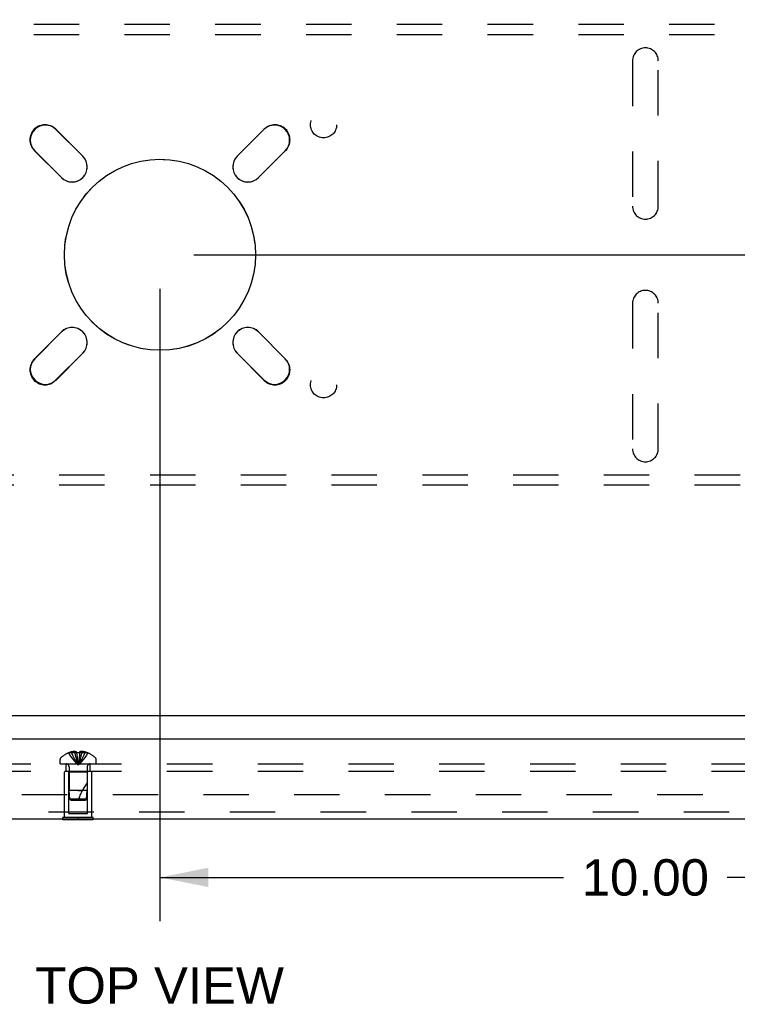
# Model space of a CAD drawing. Header units: inches. Extents: x 0 to 85, y 0 to 55.
# Tile 45 of 55: x 70.1 to 77.5, y 38.8 to 49. Entities that reach past the tile are written whole.
import ezdxf

# ---------------------------------------------------------------- set-up
doc = ezdxf.new("R2010")
doc.units = ezdxf.units.IN
doc.header["$LTSCALE"] = 4.675
doc.header["$MEASUREMENT"] = 0
doc.linetypes.add('HIDDEN', pattern=[0.2, 0.1, -0.1])
doc.layers.get('0').update_dxf_attribs({"linetype": 'CONTINUOUS'})
for name, color, linetype in [('DEFAULT_2', 8, 'HIDDEN'), ('DIMENSIONS', 7, 'CONTINUOUS'), ('REAR_DOOR', 7, 'CONTINUOUS'), ('SUBPANEL', 7, 'CONTINUOUS')]:
    doc.layers.add(name, color=color, linetype=linetype)
doc.styles.get("Standard").update_dxf_attribs({"font": 'arial.ttf'})
doc.dimstyles.new('DIMSTYLE_1', dxfattribs={"dimtxt": 0.375, "dimasz": 0.5, "dimexe": 0.09, "dimexo": 0.07, "dimgap": 0.0375, "dimtad": 0, "dimtih": 1, "dimtoh": 1, "dimzin": 4, "dimdsep": 46, "dimtxsty": 'Standard', "dimblk": '_FILLED', "dimblk1": '_FILLED', "dimblk2": '_FILLED', "dimcen": 0.09, "dimadec": 3, "dimazin": 1, "dimtfac": 1, "dimtdec": 3, "dimtofl": 0, "dimtmove": 0, "dimatfit": 3, "dimldrblk": '_FILLED', "dimfxl": 0, "dimtolj": 1, "dimtzin": 4, "dimarcsym": 0})

# ---------------------------------------------------------------- blocks, each defined once
blk = doc.blocks.new('_FILLED')
at = {"color": 0, "linetype": 'ByBlock'}
blk.add_solid([(0, 0), (-1, 0.2), (-1, -0.2)], dxfattribs=at)
blk = doc.blocks.new('*D10')
at = {"layer": 'DIMENSIONS', "color": 2, "linetype": 'Continuous'}
for p, q in [((71.932, 46.574), (82.874, 46.574)), ((82.424, 46.574), (82.424, 44.574)), ((82.424, 41.824), (82.424, 43.824)), ((81.797, 41.824), (82.874, 41.824))]:
    blk.add_line(p, q, dxfattribs=at)
at = {"layer": 'DIMENSIONS', "color": 2, "linetype": 'Continuous', "xscale": 0.5, "yscale": 0.5, "zscale": 0.5}
for p, rotation in [((82.424, 46.574), 90), ((82.424, 41.824), 270)]:
    blk.add_blockref('_FILLED', p, dxfattribs=dict(at, rotation=rotation))
at = {"layer": 'DIMENSIONS', "color": 2, "linetype": 'Continuous', "insert": (82.424, 44.387), "char_height": 0.375, "width": 1.01905, "attachment_point": 2, "line_spacing_factor": 0.9}
blk.add_mtext('4.75', dxfattribs=at)
blk = doc.blocks.new('*D11')
at = {"layer": 'DIMENSIONS', "color": 2, "linetype": 'Continuous'}
for p, q in [((81.857, 51.824), (82.874, 51.824)), ((82.424, 51.824), (82.424, 49.574)), ((82.424, 46.574), (82.424, 48.824)), ((71.932, 46.574), (82.874, 46.574))]:
    blk.add_line(p, q, dxfattribs=at)
at = {"layer": 'DIMENSIONS', "color": 2, "linetype": 'Continuous', "xscale": 0.5, "yscale": 0.5, "zscale": 0.5}
for p, rotation in [((82.424, 51.824), 90), ((82.424, 46.574), 270)]:
    blk.add_blockref('_FILLED', p, dxfattribs=dict(at, rotation=rotation))
at = {"layer": 'DIMENSIONS', "color": 2, "linetype": 'Continuous', "insert": (82.424, 49.387), "char_height": 0.375, "width": 1.01905, "attachment_point": 2, "line_spacing_factor": 0.9}
blk.add_mtext('5.25', dxfattribs=at)
blk = doc.blocks.new('*D12')
at = {"layer": 'DIMENSIONS', "color": 2, "linetype": 'Continuous'}
for p, q in [((71.582, 46.224), (71.582, 39.707)), ((81.582, 41.617), (81.582, 39.707)), ((71.582, 40.157), (75.74, 40.157)), ((81.582, 40.157), (77.425, 40.157))]:
    blk.add_line(p, q, dxfattribs=at)
at = {"layer": 'DIMENSIONS', "color": 2, "linetype": 'Continuous', "xscale": 0.5, "yscale": 0.5, "zscale": 0.5, "rotation": 180}
blk.add_blockref('_FILLED', (71.582, 40.157), dxfattribs=at)
at = {"layer": 'DIMENSIONS', "color": 2, "linetype": 'Continuous', "xscale": 0.5, "yscale": 0.5, "zscale": 0.5}
blk.add_blockref('_FILLED', (81.582, 40.157), dxfattribs=at)
at = {"layer": 'DIMENSIONS', "color": 2, "linetype": 'Continuous', "insert": (76.582, 40.345), "char_height": 0.375, "width": 1.31041, "attachment_point": 2, "line_spacing_factor": 0.9}
blk.add_mtext('10.00', dxfattribs=at)

msp = doc.modelspace()

# ---------------------------------------------------------------- linework, layer by layer
at = {"color": 3, "linetype": 'Continuous'}
for p, q in [((70.511133, 47.864512), (70.786905, 47.58874)), ((72.377895, 47.58874), (72.653666, 47.864512)), ((70.567701, 47.369537), (70.29193, 47.645309)), ((72.87287, 47.645309), (72.597098, 47.369537)), ((70.29193, 45.502775), (70.567701, 45.778547)), ((72.597098, 45.778547), (72.87287, 45.502775)), ((70.786905, 45.559344), (70.511133, 45.283572)), ((72.653666, 45.283572), (72.377895, 45.559344)), ((81.5074, 41.824042), (61.6574, 41.824042))]:
    msp.add_line(p, q, dxfattribs=at)
msp.add_circle((71.5824, 46.574042), 0.98425, dxfattribs=at)
for centre, start, end in [((70.401531, 47.75491), 45, 225), ((72.763268, 47.75491), 315, 135), ((70.677303, 47.479139), 225, 45), ((72.487496, 47.479139), 135, 315), ((70.677303, 45.668945), 315, 135), ((72.487496, 45.668945), 45, 225), ((70.401531, 45.393174), 135, 315), ((72.763268, 45.393174), 225, 45)]:
    msp.add_arc(centre, 0.155, start, end, dxfattribs=at)
at = {"layer": 'DEFAULT_2', "color": 8, "linetype": 'HIDDEN'}
for p, q in [((63.7374, 48.949042), (79.4274, 48.949042)), ((63.7374, 48.845042), (79.4274, 48.845042)), ((76.4494, 48.574042), (76.4494, 47.074042)), ((76.7154, 47.074042), (76.7154, 48.574042)), ((70.507951, 47.868401), (70.787258, 47.589094)), ((72.377541, 47.589094), (72.656848, 47.868401)), ((70.567348, 47.369183), (70.288041, 47.648491)), ((72.876759, 47.648491), (72.597451, 47.369183)), ((76.4494, 46.074042), (76.4494, 44.574042)), ((76.7154, 44.574042), (76.7154, 46.074042)), ((70.288041, 45.499593), (70.567348, 45.7789)), ((72.597451, 45.7789), (72.876759, 45.499593)), ((70.787258, 45.55899), (70.507951, 45.279683)), ((72.656848, 45.279683), (72.377541, 45.55899)), ((79.4274, 44.303042), (63.7374, 44.303042)), ((79.4274, 44.199042), (63.7374, 44.199042)), ((62.680101, 41.011407), (80.484698, 41.011407))]:
    msp.add_line(p, q, dxfattribs=at)
for centre, radius in [((73.2674, 47.914042), 0.135), ((71.5824, 46.574042), 0.985), ((73.2674, 45.234042), 0.135)]:
    msp.add_circle(centre, radius, dxfattribs=at)
for centre, radius, start, end in [((76.5824, 48.574042), 0.133, 0, 180), ((70.397996, 47.758446), 0.1555, 45, 225), ((72.766804, 47.758446), 0.1555, 315, 135), ((70.677303, 47.479139), 0.1555, 225, 45), ((72.487496, 47.479139), 0.1555, 135, 315), ((76.5824, 47.074042), 0.133, 180, 360), ((76.5824, 46.074042), 0.133, 0, 180), ((70.677303, 45.668945), 0.1555, 315, 135), ((72.487496, 45.668945), 0.1555, 45, 225), ((70.397996, 45.389638), 0.1555, 135, 315), ((72.766804, 45.389638), 0.1555, 225, 45), ((76.5824, 44.574042), 0.133, 180, 360)]:
    msp.add_arc(centre, radius, start, end, dxfattribs=at)
at = {"layer": 'REAR_DOOR', "color": 3, "linetype": 'Continuous'}
for p, q in [((81.2869, 41.581042), (61.6919, 41.581042)), ((81.1849, 40.756042), (61.7939, 40.756042))]:
    msp.add_line(p, q, dxfattribs=at)
at = {"layer": 'REAR_DOOR', "color": 8, "linetype": 'HIDDEN'}
for p, q in [((70.639899, 41.440398), (70.640133, 41.44)), ((70.641114, 41.440398), (70.640133, 41.44)), ((70.7239, 41.440398), (70.641114, 41.440398)), ((70.6709, 41.440398), (70.6709, 41.450446)), ((70.7045, 41.440398), (70.7045, 41.455348)), ((70.7239, 41.440398), (70.7239, 41.450446)), ((70.7239, 41.440398), (70.72607, 41.417926)), ((70.7239, 41.440398), (70.723936, 41.44)), ((70.726037, 41.418249), (70.728381, 41.396441)), ((70.7549, 41.440398), (70.75273, 41.417926)), ((70.754863, 41.44), (70.7549, 41.440399)), ((70.7549, 41.450446), (70.7549, 41.440398)), ((70.837685, 41.440398), (70.7549, 41.440398)), ((70.774299, 41.440398), (70.774299, 41.455348)), ((70.8079, 41.440398), (70.8079, 41.450446)), ((70.838666, 41.44), (70.837685, 41.440398)), ((70.838901, 41.440398), (70.838666, 41.44)), ((70.5529, 41.327042), (70.5529, 41.373592)), ((70.5529, 41.327042), (70.9259, 41.327042)), ((70.728352, 41.396692), (70.730869, 41.375546)), ((70.730846, 41.375729), (70.733535, 41.35524)), ((70.9259, 41.327042), (70.9259, 41.373592)), ((70.5994, 41.252042), (70.8794, 41.252042)), ((70.5994, 40.773042), (70.5994, 41.252042)), ((70.6444, 41.242042), (70.6344, 41.252042)), ((70.8344, 41.242042), (70.6444, 41.242042)), ((70.6444, 40.814542), (70.6444, 41.242042)), ((70.6454, 41.298842), (70.6454, 41.052042)), ((70.8334, 41.298842), (70.8334, 41.052045)), ((70.8344, 41.242042), (70.8444, 41.252042)), ((70.8344, 40.814542), (70.8344, 41.242042)), ((70.8794, 40.773042), (70.8794, 41.252042)), ((70.7394, 41.052042), (70.6454, 41.052042)), ((70.654405, 40.961992), (70.6454, 41.052042)), ((70.8334, 41.052045), (70.7394, 41.052042)), ((70.7394, 41.052042), (70.781404, 41.052045)), ((70.824394, 40.961992), (70.8334, 41.052045)), ((70.824394, 40.961992), (70.654405, 40.961992)), ((70.6654, 40.952042), (70.654405, 40.961992)), ((70.6654, 40.952042), (70.813399, 40.952042)), ((70.813399, 40.952042), (70.824394, 40.961992)), ((81.1849, 40.831042), (61.7939, 40.831042)), ((70.6444, 40.814542), (70.8344, 40.814542)), ((70.8954, 40.773042), (70.5834, 40.773042)), ((70.5834, 40.756042), (70.5834, 40.773042)), ((70.7394, 40.756042), (70.7394, 40.773042)), ((70.8954, 40.756042), (70.8954, 40.773042))]:
    msp.add_line(p, q, dxfattribs=at)
at = {"layer": 'REAR_DOOR', "color": 7, "linetype": 'Continuous'}
for p, q in [((70.5834, 40.752042), (70.5834, 40.756042)), ((70.8954, 40.752042), (70.5834, 40.752042)), ((70.7394, 40.752042), (70.7394, 40.756042)), ((70.8954, 40.752042), (70.8954, 40.756042))]:
    msp.add_line(p, q, dxfattribs=at)
at = {"layer": 'REAR_DOOR', "color": 8, "linetype": 'HIDDEN'}
for points in [[(70.640133, 41.44), (70.65383, 41.417926), (70.668666, 41.396441), (70.68464, 41.375546), (70.701754, 41.35524), (70.720007, 41.335524), (70.7394, 41.316398)], [(70.7045, 41.455348), (70.700312, 41.455062), (70.696117, 41.454684), (70.691914, 41.454213), (70.687707, 41.453648), (70.683499, 41.452989), (70.679292, 41.452235), (70.675093, 41.451388), (70.6709, 41.450446)], [(70.6709, 41.440398), (70.680344, 41.418249), (70.690578, 41.396692), (70.7016, 41.375729), (70.713411, 41.355359), (70.726011, 41.335582), (70.7394, 41.316398)], [(70.7239, 41.450446), (70.721324, 41.451441), (70.718799, 41.452319), (70.716326, 41.453075), (70.713899, 41.453722), (70.711516, 41.454266), (70.709162, 41.454715), (70.706822, 41.455076), (70.7045, 41.455348)], [(70.7045, 41.440398), (70.709312, 41.418249), (70.714526, 41.396692), (70.720141, 41.375729), (70.726159, 41.355359), (70.732578, 41.335582), (70.7394, 41.316398)], [(70.7394, 41.440398), (70.736805, 41.440387), (70.734219, 41.440354), (70.73164, 41.440298), (70.729066, 41.440221), (70.726499, 41.440121), (70.723936, 41.44)], [(70.754863, 41.44), (70.752301, 41.440121), (70.749735, 41.440221), (70.747162, 41.440298), (70.744582, 41.440354), (70.741995, 41.440387), (70.7394, 41.440398)], [(70.774299, 41.440398), (70.769487, 41.418249), (70.764274, 41.396692), (70.758658, 41.375729), (70.75264, 41.355359), (70.746221, 41.335582), (70.7394, 41.316398)], [(70.8079, 41.440398), (70.798455, 41.418249), (70.788222, 41.396692), (70.7772, 41.375729), (70.765389, 41.355359), (70.752789, 41.335582), (70.7394, 41.316398)], [(70.838666, 41.44), (70.82497, 41.417926), (70.810134, 41.396441), (70.794159, 41.375546), (70.777045, 41.35524), (70.758792, 41.335524), (70.7394, 41.316398)], [(70.752763, 41.418249), (70.750419, 41.396441), (70.74793, 41.375546), (70.745264, 41.35524), (70.742421, 41.335524), (70.7394, 41.316398)], [(70.774299, 41.455348), (70.771978, 41.455076), (70.769637, 41.454715), (70.767284, 41.454266), (70.7649, 41.453722), (70.762473, 41.453075), (70.76, 41.452319), (70.757475, 41.451441), (70.7549, 41.450446)], [(70.8079, 41.450446), (70.803706, 41.451388), (70.799507, 41.452235), (70.795301, 41.452989), (70.791092, 41.453648), (70.786886, 41.454213), (70.782683, 41.454684), (70.778488, 41.455062), (70.774299, 41.455348)], [(70.733519, 41.355359), (70.73637, 41.335582), (70.7394, 41.316398)], [(70.733535, 41.35524), (70.736379, 41.335524), (70.7394, 41.316398)], [(70.750447, 41.396692), (70.747953, 41.375729), (70.74528, 41.355359), (70.742429, 41.335582), (70.7394, 41.316398)]]:
    msp.add_lwpolyline(points, dxfattribs=at)
for centre, radius, start, end in [((70.7394, 41.198222), 0.26182, 112.3612856, 133.5137951), ((70.7394, 41.198222), 0.261361, 105.1941118, 112.089377), ((70.7394, 41.198222), 0.261361, 67.910623, 74.8058882), ((70.7394, 41.198222), 0.26182, 46.4862049, 67.6387144), ((70.5729, 41.373592), 0.02, 133.5137951, 180), ((70.6172, 41.298842), 0.0282, 0, 90), ((70.8616, 41.298842), 0.0282, 90, 180), ((70.9059, 41.373592), 0.02, 0, 46.4862049), ((71.284643, 40.781848), 0.571188, 142.1862365, 162.6646356)]:
    msp.add_arc(centre, radius, start, end, dxfattribs=at)
at = {"layer": 'SUBPANEL', "color": 8, "linetype": 'HIDDEN'}
for p, q in [((63.2394, 41.327042), (78.2394, 41.327042)), ((70.6144, 41.252042), (70.6144, 41.327042)), ((70.8644, 41.252042), (70.8644, 41.327042)), ((63.2394, 41.252042), (78.2394, 41.252042))]:
    msp.add_line(p, q, dxfattribs=at)

# ---------------------------------------------------------------- texts
at = {"layer": 'DIMENSIONS', "color": 2, "linetype": 'Continuous', "insert": (71.579024, 39.231121), "char_height": 0.375, "width": 2.5552974, "attachment_point": 2, "line_spacing_factor": 0.9}
msp.add_mtext('TOP VIEW', dxfattribs=at)

# ---------------------------------------------------------------- dimensions: what is measured, and where the dimension line sits
at = {"layer": 'DIMENSIONS', "color": 2, "linetype": 'Continuous'}
for base, p1, p2, angle, picture, middle in [((82.42434, 46.574042), (81.7874, 51.824042), (71.8624, 46.574042), 270, '*D11', (82.42455, 49.19695)), ((82.42434, 46.574042), (81.7274, 41.824042), (71.8624, 46.574042), 90, '*D10', (82.416185, 44.195556)), ((71.5824, 40.157316), (81.5824, 41.687042), (71.5824, 46.294042), 180, '*D12', (76.598333, 40.155226))]:
    dim = msp.add_linear_dim(base=base, p1=p1, p2=p2, angle=angle, dimstyle='DIMSTYLE_1', dxfattribs=at)
    dim.commit()
    dim.dimension.update_dxf_attribs({"geometry": picture, "text_midpoint": middle, "dimtype": 160})

doc.saveas('drawing.dxf')
